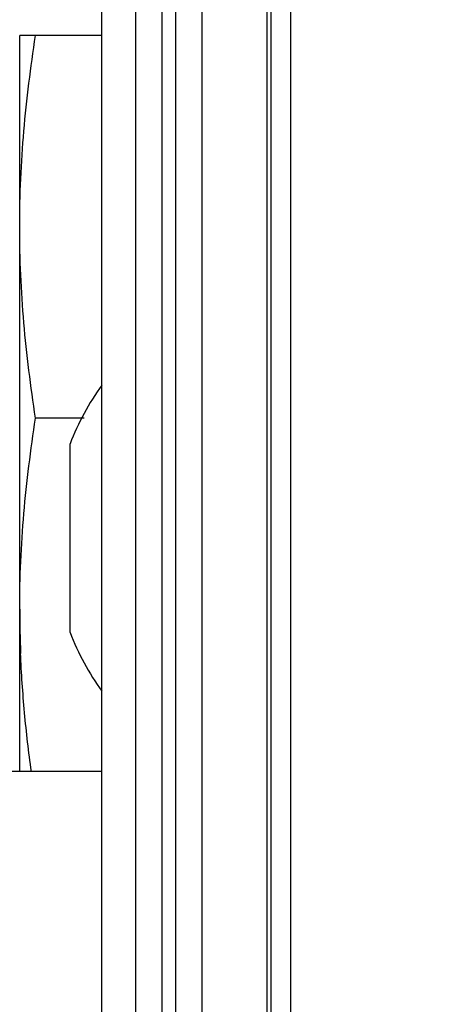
# Model space of a CAD drawing. Header units: inches. Extents: x 0.2 to 16.8, y 0.2 to 10.8.
# Tile 18 of 22: x 11.026 to 11.212, y 7.261 to 7.704. Entities that reach past the tile are written whole.
import ezdxf

# ---------------------------------------------------------------- set-up
doc = ezdxf.new("R2010")
doc.units = ezdxf.units.IN
doc.header["$LTSCALE"] = 0.935
doc.header["$MEASUREMENT"] = 0
doc.layers.get('0').update_dxf_attribs({"linetype": 'CONTINUOUS'})
doc.layers.add('DIMENSIONS', color=7, linetype='CONTINUOUS')
doc.styles.get("Standard").update_dxf_attribs({"font": 'txt', "width": 0.8})
doc.dimstyles.new('DIMSTYLE_1', dxfattribs={"dimtxt": 0.125, "dimasz": 0.18, "dimexe": 0.125, "dimexo": 0.0625, "dimgap": 0.09, "dimtad": 0, "dimtih": 1, "dimtoh": 1, "dimzin": 4, "dimdsep": 46, "dimtxsty": 'STANDARD', "dimblk": '_FILLED', "dimblk1": '_FILLED', "dimblk2": '_FILLED', "dimcen": 0.09, "dimadec": 0, "dimazin": 0, "dimtp": 0.01, "dimtm": 0.01, "dimtfac": 1, "dimtofl": 0, "dimtmove": 0, "dimatfit": 3, "dimldrblk": '_FILLED', "dimfxl": 1, "dimtolj": 1, "dimtzin": 4, "dimarcsym": 0})
doc.dimstyles.new('DIMSTYLE_2', dxfattribs={"dimtxt": 0.125, "dimasz": 0.18, "dimexe": 0.125, "dimexo": 0.0625, "dimgap": 0.0625, "dimtad": 0, "dimtih": 1, "dimtoh": 1, "dimzin": 4, "dimdsep": 46, "dimtxsty": 'STANDARD', "dimblk": '_FILLED', "dimblk1": '_FILLED', "dimblk2": '_FILLED', "dimcen": 0.09, "dimadec": 0, "dimazin": 0, "dimtp": 0.01, "dimtm": 0.01, "dimtfac": 1, "dimtofl": 0, "dimtmove": 0, "dimatfit": 3, "dimldrblk": '_FILLED', "dimfxl": 1, "dimtolj": 1, "dimtzin": 4, "dimarcsym": 0})

# ---------------------------------------------------------------- blocks, each defined once
blk = doc.blocks.new('*D23')
at = {"layer": 'DIMENSIONS', "color": 2, "linetype": 'CONTINUOUS'}
blk.add_line((10.7921096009, 7.6900547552), (10.7921096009, 9.1170840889), dxfattribs=at)
at = {"layer": 'DIMENSIONS', "color": 2, "linetype": 'CONTINUOUS', "insert": (10.7296096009, 9.1795840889), "char_height": 0.125, "width": 1.225, "attachment_point": 1, "rotation": 90, "line_spacing_factor": 0.9}
blk.add_mtext('3X .39{\\Ftxt.shx;\\W1.000000;\\H0.125000; }[9.8]', dxfattribs=at)
blk = doc.blocks.new('_FILLED')
at = {"color": 0, "linetype": 'BYBLOCK'}
blk.add_solid([(0, 0), (-1, 0.1736111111), (-1, -0.1736111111)], dxfattribs=at)
blk = doc.blocks.new('*D24')
at = {"layer": 'DIMENSIONS', "color": 2, "linetype": 'CONTINUOUS'}
blk.add_line((9.9461596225, 6.5835744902), (9.9461596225, 9.1170840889), dxfattribs=at)
at = {"layer": 'DIMENSIONS', "color": 2, "linetype": 'CONTINUOUS', "insert": (9.8836596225, 9.1795840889), "char_height": 0.125, "width": 1.125, "attachment_point": 1, "rotation": 90, "line_spacing_factor": 0.9}
blk.add_mtext('1.23{\\Ftxt.shx;\\W1.000000;\\H0.125000; }[31.3]', dxfattribs=at)
blk = doc.blocks.new('*D28')
at = {"layer": 'DIMENSIONS', "color": 2, "linetype": 'CONTINUOUS'}
for p, q in [((11.1861596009, 8.6795840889), (12.8358031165, 8.6795840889)), ((12.7108031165, 8.6795840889), (12.7108031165, 6.2710840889)), ((12.7108031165, 3.6125840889), (12.7108031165, 6.0210840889)), ((11.1861596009, 3.6125840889), (12.8358031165, 3.6125840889))]:
    blk.add_line(p, q, dxfattribs=at)
at = {"layer": 'DIMENSIONS', "color": 2, "linetype": 'CONTINUOUS', "xscale": 0.18, "yscale": 0.18, "zscale": 0.18}
for p, rotation in [((12.7108031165, 8.6795840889), 90), ((12.7108031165, 3.6125840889), 270)]:
    blk.add_blockref('_FILLED', p, dxfattribs=dict(at, rotation=rotation))
at = {"layer": 'DIMENSIONS', "color": 2, "linetype": 'CONTINUOUS', "insert": (12.7108031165, 6.2085840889), "char_height": 0.125, "width": 1.225, "attachment_point": 2, "line_spacing_factor": 0.9}
blk.add_mtext('5.07{\\Ftxt.shx;\\W1.000000;\\H0.125000; }[128.7]', dxfattribs=at)

msp = doc.modelspace()

# ---------------------------------------------------------------- linework, layer by layer
at = {"color": 9, "linetype": 'CONTINUOUS'}
for p, q in [((11.0896596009, 3.6125840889), (11.0896596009, 8.6795840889)), ((11.0956596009, 8.6795840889), (11.0956596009, 3.6125840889)), ((11.1076596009, 3.6125840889), (11.1076596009, 8.6795840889)), ((11.1368558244, 4.0775840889), (11.1368558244, 8.2180840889)), ((11.1476143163, 4.1475840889), (11.1476143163, 8.1475840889))]:
    msp.add_line(p, q, dxfattribs=at)
at = {"color": 7, "linetype": 'CONTINUOUS'}
for p, q in [((11.0626596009, 3.6245840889), (11.0626596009, 8.6695840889)), ((11.0776596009, 8.6495840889), (11.0776596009, 3.6445840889)), ((11.1386596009, 4.1475840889), (11.1386596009, 8.1475840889)), ((11.0256596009, 7.3660744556), (11.0256596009, 7.6970740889)), ((11.0626596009, 7.6970740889), (11.0256596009, 7.6970740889)), ((11.0546310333, 7.5250740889), (11.032789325, 7.5250740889)), ((11.0483259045, 7.4286716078), (11.0483259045, 7.5134772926)), ((11.0626596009, 7.3660744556), (11.0071284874, 7.3660744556))]:
    msp.add_line(p, q, dxfattribs=at)
for centre, radius, start, end in [((11.1585621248, 7.4710744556), 0.1181102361, 144.3567029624, 158.9605302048), ((11.5124003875, 7.439146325), 0.486740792, 180.008503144, 182.3505884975), ((11.1585625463, 7.4710746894), 0.1181107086, 201.0395015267, 215.6742180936)]:
    msp.add_arc(centre, radius, start, end, dxfattribs=at)
for points, knots in [([(11.0256596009, 7.6110740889), (11.0256596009, 7.6182647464), (11.0259845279, 7.6326517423), (11.0278850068, 7.6613857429), (11.0305870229, 7.682838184), (11.032789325, 7.6970740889)], [0, 0, 0, 0, 0.2497618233, 0.4996451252, 1, 1, 1, 1]), ([(11.032789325, 7.5250740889), (11.0305870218, 7.5393100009), (11.027885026, 7.5607624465), (11.0259845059, 7.5894964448), (11.0256596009, 7.6038834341), (11.0256596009, 7.6110740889)], [0, 0, 0, 0, 0.5003551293, 0.7502382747, 1, 1, 1, 1]), ([(11.0256596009, 7.4390740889), (11.0256596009, 7.4462647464), (11.0259845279, 7.4606517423), (11.0278850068, 7.4893857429), (11.0305870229, 7.510838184), (11.032789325, 7.5250740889)], [0, 0, 0, 0, 0.2497618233, 0.4996451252, 1, 1, 1, 1]), ([(11.0308986, 7.3660586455), (11.0296979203, 7.3748750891), (11.0276424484, 7.3925480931), (11.0264324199, 7.4103022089), (11.026069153, 7.4191831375)], [0, 0, 0, 0, 0.5002662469, 1, 1, 1, 1])]:
    msp.add_open_spline(points, degree=3, knots=knots, dxfattribs=at)

# ---------------------------------------------------------------- dimensions: what is measured, and where the dimension line sits
at = {"layer": 'DIMENSIONS', "color": 2, "linetype": 'CONTINUOUS'}
dim = msp.add_ordinate_dim(feature_location=(10.7921096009, 7.6900547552), offset=(0, 1.4270293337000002), dtype=1, origin=(11.1776596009, 7.6275547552), text='3X <>', dimstyle='DIMSTYLE_1', override={"dimtad": 1, "dimtih": 0, "dimtoh": 0}, dxfattribs=at)
dim.commit()
dim.dimension.update_dxf_attribs({"geometry": '*D23', "text_midpoint": (10.7921096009, 9.7920840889)})
dim = msp.add_ordinate_dim(feature_location=(9.9461596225, 6.5835744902), offset=(0, 2.5335095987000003), dtype=1, origin=(11.1776596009, 6.5210744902), dimstyle='DIMSTYLE_1', override={"dimtad": 1, "dimtih": 0, "dimtoh": 0}, dxfattribs=at)
dim.commit()
dim.dimension.update_dxf_attribs({"geometry": '*D24', "text_midpoint": (9.9461596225, 9.7420840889)})
dim = msp.add_linear_dim(base=(12.7108031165, 8.6795840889), p1=(11.1236596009, 3.6125840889), p2=(11.1236596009, 8.6795840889), angle=90, dimstyle='DIMSTYLE_2', dxfattribs=at)
dim.commit()
dim.dimension.update_dxf_attribs({"geometry": '*D28', "text_midpoint": (12.7108031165, 6.1460840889), "dimtype": 160})

doc.saveas('drawing.dxf')
